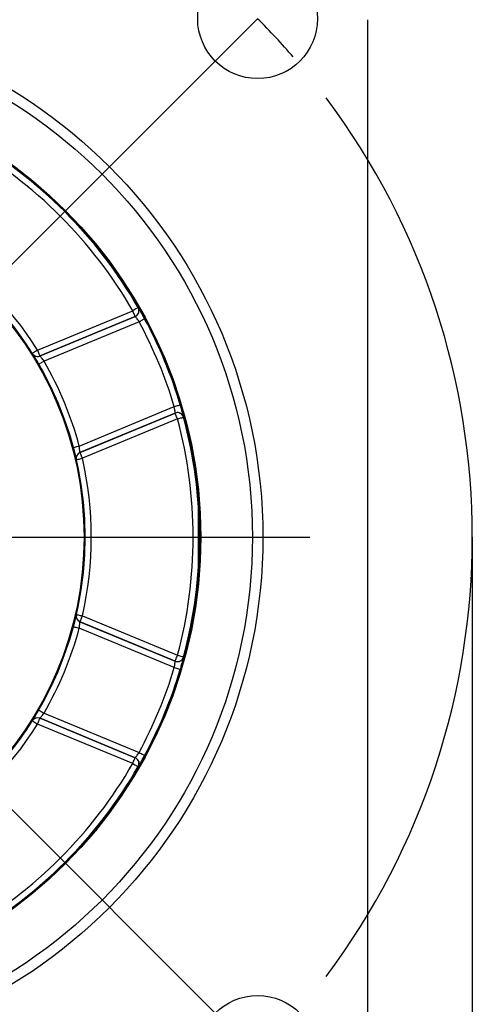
# Model space of a CAD drawing. Header units: millimetres. Extents: x 7 to 438, y 7 to 308.
# Tile 17 of 26: x 287 to 308, y 132 to 179. Entities that reach past the tile are written whole.
import ezdxf

# ---------------------------------------------------------------- set-up
doc = ezdxf.new("R2010")
doc.units = ezdxf.units.MM
doc.linetypes.add('SLD-中心线', pattern=[34.29, 30.48, -1.27, 1.27, -1.27])
doc.linetypes.add('SLD-实线', pattern=[0])
doc.layers.add('细实线层', color=7, linetype='SLD-实线')
doc.styles.add('SLDTEXTSTYLE1', font='txt')
doc.dimstyles.new('SLDDIMSTYLE0', dxfattribs={"dimtxt": 3.75, "dimasz": 3.75, "dimexe": 0, "dimexo": 0.0625, "dimgap": 0.9375, "dimtad": 2, "dimrnd": 1e-09, "dimzin": 12, "dimdsep": 46, "dimtxsty": 'SLDTEXTSTYLE1', "dimsah": 1, "dimcen": 0.09, "dimadec": 0, "dimazin": 3, "dimtfac": 1, "dimtdec": 3, "dimtofl": 0, "dimtmove": 0, "dimatfit": 3, "dimfxl": 1, "dimfrac": 2, "dimtolj": 1, "dimtzin": 12, "dimarcsym": 0})
doc.dimstyles.new('SLDDIMSTYLE13', dxfattribs={"dimtxt": 3.75, "dimasz": 3.75, "dimexe": 0, "dimexo": 0.0625, "dimgap": 0.9375, "dimtad": 2, "dimdec": 4, "dimlfac": 1.5, "dimzin": 12, "dimdsep": 46, "dimtxsty": 'SLDTEXTSTYLE1', "dimsah": 1, "dimcen": 0.09, "dimazin": 3, "dimtfac": 1, "dimtdec": 3, "dimtofl": 0, "dimtmove": 0, "dimatfit": 3, "dimfxl": 1, "dimfrac": 2, "dimtolj": 1, "dimtzin": 12, "dimarcsym": 0})

# ---------------------------------------------------------------- blocks, each defined once
blk = doc.blocks.new('SW_BROKEN_VIEW_1')
at = {"color": 0, "linetype": 'SLD-中心线', "ltscale": 1.5}
for p, q in [((0, 0), (-49.38, -49.38)), ((-49.38, 0), (0, -49.38))]:
    blk.add_line(p, q, dxfattribs=at)
blk = doc.blocks.new('_D_12')
at = {"layer": '细实线层', "ltscale": 1.5}
blk.add_line((273.373, 181.18), (273.373, 182.946), dxfattribs=at)
blk.add_arc((273.373, 153.931), 27.515, 90, 135, dxfattribs=at)
for points in [[(273.373, 181.446), (269.593, 181.768), (269.671, 180.616)], [(253.917, 173.387), (257.122, 175.418), (256.363, 176.288)]]:
    blk.add_solid(points, dxfattribs=at)
at = {"layer": '细实线层', "ltscale": 1.5, "insert": (258.901, 182.668), "char_height": 3.75, "attachment_point": 1, "rotation": 18.9334, "style": 'SLDTEXTSTYLE1'}
blk.add_mtext('45°', dxfattribs=at)
blk = doc.blocks.new('_D_15')
at = {"layer": '细实线层', "ltscale": 1.5}
for p, q in [((238.373, 153.931), (238.373, 100.649)), ((308.373, 153.931), (308.373, 100.649)), ((308.373, 102.149), (238.373, 102.149))]:
    blk.add_line(p, q, dxfattribs=at)
for points in [[(238.373, 102.149), (242.123, 101.572), (242.123, 102.726)], [(308.373, 102.149), (304.623, 102.726), (304.623, 101.572)]]:
    blk.add_solid(points, dxfattribs=at)
at = {"layer": '细实线层', "ltscale": 1.5, "char_height": 3.75, "attachment_point": 1, "style": 'SLDTEXTSTYLE1'}
for s, insert in [('%%c', (270.016, 106.512)), ('70', (274.162, 106.512))]:
    blk.add_mtext(s, dxfattribs=dict(at, insert=insert))
blk = doc.blocks.new('SW_CENTERMARKSYMBOL_0')
at = {"layer": '细实线层', "color": 0, "ltscale": 1.5}
for p, q in [((49.497, 0), (47.73, -1.768)), ((45.962, -3.536), (45.707, -3.79)), ((29.749, -24.749), (51.997, -24.749)), ((45.962, -45.962), (45.707, -45.707))]:
    blk.add_line(p, q, dxfattribs=at)
at = {"layer": '细实线层', "color": 0, "ltscale": 2.25}
for centre, radius, start, end in [((24.803, -24.7), 34.927, 40.905, 45.0062), ((24.749, -24.749), 35, 323.1846, 36.8151)]:
    blk.add_arc(centre, radius, start, end, dxfattribs=at)

msp = doc.modelspace()

# ---------------------------------------------------------------- linework, layer by layer
at = {"color": 7, "linetype": 'SLD-实线', "lineweight": 25, "ltscale": 1.5}
for p, q in [((303.373004, 178.630907), (303.373004, 129.230906)), ((287.618195, 162.856538), (292.160255, 164.737921)), ((292.420261, 164.887484), (292.420524, 164.887395)), ((292.275042, 164.460801), (287.732982, 162.579418)), ((287.732995, 162.579224), (292.275305, 164.460711)), ((292.463873, 164.214153), (287.926172, 162.334573)), ((292.275305, 164.460711), (292.275042, 164.460801)), ((287.363996, 162.69707), (287.363985, 162.69726)), ((287.732982, 162.579418), (287.732995, 162.579224)), ((289.605937, 158.279263), (294.143639, 160.158843)), ((294.184643, 159.851156), (289.642333, 157.969673)), ((289.642462, 157.969527), (294.184522, 159.850911)), ((294.184522, 159.850911), (294.184643, 159.851156)), ((294.299309, 159.573786), (289.757249, 157.692407)), ((294.58904, 159.652133), (294.588919, 159.651883)), ((289.642333, 157.969673), (289.642462, 157.969527)), ((289.464866, 157.625281), (289.464739, 157.625422)), ((295.294003, 152.148906), (295.294003, 156.248909)), ((295.300002, 156.248909), (295.300002, 152.148906)), ((289.464739, 150.236395), (289.464866, 150.236536)), ((289.757249, 150.169414), (294.299309, 148.28803)), ((294.143639, 147.702974), (289.605937, 149.582554)), ((289.642462, 149.892289), (289.642333, 149.89214)), ((289.642333, 149.89214), (294.184643, 148.01066)), ((294.184522, 148.010906), (289.642462, 149.892289)), ((294.588919, 148.209933), (294.58904, 148.20968)), ((294.184643, 148.01066), (294.184522, 148.010906)), ((287.732995, 145.282593), (287.732982, 145.282399)), ((287.732982, 145.282399), (292.275042, 143.401016)), ((292.275305, 143.401105), (287.732995, 145.282593)), ((287.926172, 145.52724), (292.463873, 143.647667)), ((287.363985, 145.164561), (287.363996, 145.164747)), ((292.160255, 143.123891), (287.618195, 145.005275)), ((292.275042, 143.401016), (292.275305, 143.401105)), ((292.420524, 142.974425), (292.420261, 142.974329))]:
    msp.add_line(p, q, dxfattribs=at)
at = {"color": 7, "linetype": 'SLD-实线', "lineweight": 25, "ltscale": 1.5, "flags": 128}
for points in [[(292.420261, 164.887484), (292.414498, 164.884173), (292.399182, 164.875362), (292.374886, 164.861385), (292.342522, 164.84277), (292.30331, 164.820213), (292.25872, 164.794565), (292.210431, 164.766785), (292.160255, 164.737921)], [(292.275042, 164.460801), (292.272498, 164.46694), (292.265736, 164.483268), (292.255009, 164.509163), (292.240723, 164.543655), (292.22341, 164.585449), (292.203725, 164.632973), (292.182405, 164.684445), (292.160255, 164.737921)], [(292.463873, 164.214153), (292.514837, 164.241601), (292.563883, 164.268021), (292.609171, 164.292414), (292.649, 164.313868), (292.68187, 164.331574), (292.706546, 164.344866), (292.722103, 164.353244), (292.727956, 164.356396)], [(287.618195, 162.856538), (287.56887, 162.825633), (287.521421, 162.795905), (287.477649, 162.76848), (287.439219, 162.744399), (287.407591, 162.724581), (287.383967, 162.70978), (287.369245, 162.700556), (287.363985, 162.69726)], [(287.732982, 162.579418), (287.730438, 162.585557), (287.723676, 162.601885), (287.712949, 162.627779), (287.698661, 162.662272), (287.681349, 162.704066), (287.661665, 162.751593), (287.640345, 162.803062), (287.618195, 162.856538)], [(287.666385, 162.184559), (287.671762, 162.187666), (287.686807, 162.196353), (287.710949, 162.210293), (287.743271, 162.228957), (287.782545, 162.251637), (287.827277, 162.277468), (287.875767, 162.305467), (287.926172, 162.334573)], [(294.143639, 160.158843), (294.199084, 160.175465), (294.252447, 160.191465), (294.301719, 160.20624), (294.345052, 160.219234), (294.380815, 160.229959), (294.407663, 160.238009), (294.424589, 160.243083), (294.430955, 160.24499)], [(294.299309, 159.573786), (294.277157, 159.627267), (294.255839, 159.678735), (294.236152, 159.726259), (294.218841, 159.768056), (294.204553, 159.802549), (294.193827, 159.828443), (294.187064, 159.844768), (294.184522, 159.850911)], [(294.299309, 159.573786), (294.355198, 159.588859), (294.408985, 159.603361), (294.458653, 159.616757), (294.50233, 159.628533), (294.538378, 159.638252), (294.56544, 159.64555), (294.5825, 159.650151), (294.588919, 159.651883)], [(289.316165, 158.201643), (289.322161, 158.203248), (289.338943, 158.207745), (289.365872, 158.214957), (289.401925, 158.224616), (289.445731, 158.236351), (289.495625, 158.249714), (289.549713, 158.264201), (289.605937, 158.279263)], [(289.757249, 157.692407), (289.735096, 157.745883), (289.713777, 157.797352), (289.694092, 157.844879), (289.676781, 157.886673), (289.662492, 157.921166), (289.651767, 157.94706), (289.645004, 157.963384), (289.642462, 157.969527)], [(289.464866, 157.625281), (289.470917, 157.62667), (289.487851, 157.630556), (289.515021, 157.636795), (289.551399, 157.645148), (289.595599, 157.655295), (289.645945, 157.666851), (289.700518, 157.679379), (289.757249, 157.692407)], [(289.464866, 150.236536), (289.470917, 150.23515), (289.487851, 150.231261), (289.515021, 150.225025), (289.551399, 150.216673), (289.595599, 150.206525), (289.645945, 150.194962), (289.700518, 150.182437), (289.757249, 150.169414)], [(289.642462, 149.892289), (289.645004, 149.898429), (289.651767, 149.914753), (289.662492, 149.940651), (289.676781, 149.975147), (289.694092, 150.016938), (289.713777, 150.064465), (289.735096, 150.115934), (289.757249, 150.169414)], [(289.316165, 149.660174), (289.322161, 149.658565), (289.338943, 149.654072), (289.365872, 149.64686), (289.401925, 149.637204), (289.445731, 149.625469), (289.495625, 149.612103), (289.549713, 149.597612), (289.605937, 149.582554)], [(294.184522, 148.010906), (294.187064, 148.017045), (294.193827, 148.03337), (294.204553, 148.059268), (294.218841, 148.093764), (294.236152, 148.135554), (294.255839, 148.183082), (294.277157, 148.23455), (294.299309, 148.28803)], [(294.299309, 148.28803), (294.355198, 148.272958), (294.408985, 148.258452), (294.458653, 148.245063), (294.50233, 148.233284), (294.538378, 148.223561), (294.56544, 148.216266), (294.5825, 148.211662), (294.588919, 148.209933)], [(294.143639, 147.702974), (294.199084, 147.686351), (294.252447, 147.670348), (294.301719, 147.655573), (294.345052, 147.642579), (294.380815, 147.631858), (294.407663, 147.623811), (294.424589, 147.61873), (294.430955, 147.616823)], [(287.618195, 145.005275), (287.640345, 145.058755), (287.661665, 145.110224), (287.681349, 145.157751), (287.698661, 145.199541), (287.712949, 145.234037), (287.723676, 145.259936), (287.730438, 145.27626), (287.732982, 145.282399)], [(287.666385, 145.677258), (287.671762, 145.674151), (287.686807, 145.665463), (287.710949, 145.651523), (287.743271, 145.63286), (287.782545, 145.61018), (287.827277, 145.584349), (287.875767, 145.55635), (287.926172, 145.52724)], [(287.363985, 145.164561), (287.369245, 145.16126), (287.383967, 145.152036), (287.407591, 145.137232), (287.439219, 145.117414), (287.477649, 145.093341), (287.521421, 145.065915), (287.56887, 145.03618), (287.618195, 145.005275)], [(292.160255, 143.123891), (292.182405, 143.177372), (292.203725, 143.22884), (292.22341, 143.276368), (292.240723, 143.318158), (292.255009, 143.352654), (292.265736, 143.378552), (292.272498, 143.394877), (292.275042, 143.401016)], [(292.463873, 143.647667), (292.514837, 143.620212), (292.563883, 143.593792), (292.609171, 143.569399), (292.649, 143.547949), (292.68187, 143.530239), (292.706546, 143.516947), (292.722103, 143.508572), (292.727956, 143.505421)], [(292.160255, 143.123891), (292.210431, 143.095028), (292.25872, 143.067252), (292.30331, 143.041607), (292.342522, 143.019047), (292.374886, 143.000428), (292.399182, 142.986458), (292.414498, 142.977644), (292.420261, 142.974329)]]:
    msp.add_lwpolyline(points, dxfattribs=at)
at = {"color": 7, "linetype": 'SLD-实线', "lineweight": 25, "ltscale": 2.25}
for centre, radius in [((298.121741, 178.679644), 2.860472), ((273.373003, 153.930908), 25.000001), ((273.373002, 153.93091), 24.499999), ((273.373002, 153.930907), 22.033091), ((273.373003, 153.93091), 21.991425), ((273.373003, 153.930907), 16.504325), ((273.373001, 153.930907), 16.462604), ((298.121739, 129.182169), 2.860474)]:
    msp.add_circle(centre, radius, dxfattribs=at)
for centre, radius, start, end in [((273.372996, 153.930904), 21.973733, 29.908854, 60.0911328), ((273.373009, 153.930916), 21.673762, 29.9088467, 60.0911466), ((273.37295, 153.930854), 16.51057, 32.0701512, 57.9298591), ((273.372992, 153.930899), 16.810497, 32.0700889, 57.9299011), ((292.160096, 164.737976), 0.300064, 292.5240359, 29.8845492), ((292.160357, 164.737885), 0.300063, 292.5245631, 336.2967654), ((273.373009, 153.930909), 21.684238, 16.6910062, 28.3090093), ((273.373217, 153.930996), 21.983968, 16.6909382, 28.3090568), ((287.618188, 162.856603), 0.300016, 212.0809404, 292.496514), ((287.618206, 162.856444), 0.300046, 265.3664149, 292.493053), ((273.372953, 153.930879), 16.505315, 14.9959536, 30.0040999), ((273.373142, 153.930962), 16.805099, 14.9958381, 30.0041774), ((294.299233, 159.573635), 0.300067, 15.1156734, 112.4753493), ((294.29935, 159.574002), 0.299954, 74.8206647, 112.4834766), ((273.372989, 153.930908), 21.673785, 344.9088736, 15.0911264), ((273.372988, 153.930908), 21.973741, 344.9088681, 15.0911319), ((289.757169, 157.692496), 0.300024, 112.5045594, 192.9182987), ((289.757297, 157.69235), 0.300024, 112.5043595, 192.9175037), ((273.372982, 153.930908), 16.510515, 347.0701007, 12.9298993), ((273.373019, 153.93091), 16.810468, 347.0700765, 12.9299235), ((289.757297, 150.169466), 0.300024, 167.0824963, 247.4956405), ((289.757206, 150.169348), 0.300066, 220.3657136, 247.491229), ((273.373107, 153.930874), 16.50515, 329.9958246, 345.0041219), ((273.373039, 153.93089), 16.805208, 329.9958842, 345.0041376), ((294.299236, 148.288176), 0.300063, 247.5237293, 344.885248), ((273.373428, 153.930743), 21.68379, 331.6908562, 343.3090911), ((273.373123, 153.930865), 21.984072, 331.6909569, 343.3090113), ((294.299358, 148.287934), 0.300067, 247.5238338, 290.0890444), ((287.61819, 145.005203), 0.300025, 67.5045879, 147.9169079), ((287.618202, 145.005406), 0.300017, 67.5037442, 147.9196835), ((273.373024, 153.930893), 16.510468, 302.0700603, 327.9299295), ((273.372968, 153.930948), 16.810536, 302.070114, 327.9298559), ((292.16009, 143.123837), 0.30007, 330.1159595, 67.4751502), ((292.160368, 143.123943), 0.300049, 29.5216148, 67.4765317), ((273.373047, 153.930869), 21.673715, 299.9088103, 330.0911697), ((273.373017, 153.930905), 21.973713, 299.908834, 330.0911265)]:
    msp.add_arc(centre, radius, start, end, dxfattribs=at)
at = {"color": 8, "linetype": 'SLD-实线', "lineweight": 25, "ltscale": 2.25}
for centre, radius, start, end in [((292.160362, 164.737889), 0.300061, 336.2955686, 29.8843924), ((287.618162, 162.856356), 0.299955, 212.0754075, 265.3733242), ((294.299358, 159.573887), 0.300063, 15.1154836, 74.827936), ((289.757084, 150.169303), 0.299944, 167.0747908, 220.3743375), ((294.299355, 148.287934), 0.300069, 290.0896136, 344.8832249), ((292.160374, 143.12393), 0.30005, 330.1146029, 29.5243568)]:
    msp.add_arc(centre, radius, start, end, dxfattribs=at)
at = {"color": 8, "linetype": 'SLD-实线', "lineweight": 25, "ltscale": 1.5}
for points, knots in [([(292.492137, 164.774623), (292.476206, 164.802123), (292.453854, 164.840707), (292.427962, 164.876976), (292.420524, 164.887395)], [0, 0, 0, 0, 0.712722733, 1, 1, 1, 1]), ([(287.363996, 162.69707), (287.365996, 162.693202), (287.376888, 162.672143), (287.389412, 162.651993), (287.399636, 162.635543)], [0, 0, 0, 0, 0.183630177, 1, 1, 1, 1]), ([(294.58904, 159.652133), (294.588507, 159.656856), (294.585087, 159.687201), (294.577004, 159.716736), (294.570179, 159.741674)], [0, 0, 0, 0, 0.155635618, 1, 1, 1, 1]), ([(289.464739, 150.236395), (289.463419, 150.232245), (289.456233, 150.209651), (289.45084, 150.186547), (289.446437, 150.167685)], [0, 0, 0, 0, 0.183637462, 1, 1, 1, 1]), ([(294.559936, 148.079302), (294.568115, 148.110014), (294.579591, 148.153102), (294.586931, 148.197055), (294.58904, 148.20968)], [0, 0, 0, 0, 0.712757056, 1, 1, 1, 1])]:
    msp.add_open_spline(points, degree=3, knots=knots, dxfattribs=at)
at = {"color": 7, "linetype": 'SLD-实线', "lineweight": 25, "ltscale": 1.5}
for points, knots in [([(292.727956, 164.356396), (292.707894, 164.393427), (292.657383, 164.486665), (292.579888, 164.624065), (292.521458, 164.726539), (292.493336, 164.772657), (292.492137, 164.774623)], [0, 0, 0, 0, 0.2631297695, 0.6625190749, 0.9856097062, 1, 1, 1, 1]), ([(292.463873, 164.214153), (292.451962, 164.231586), (292.421898, 164.275586), (292.375486, 164.340177), (292.328748, 164.399656), (292.298084, 164.439819), (292.280281, 164.456147), (292.275305, 164.460711)], [0, 0, 0, 0, 0.203803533, 0.514386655, 0.767075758, 0.934893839, 1, 1, 1, 1]), ([(287.399636, 162.635543), (287.402409, 162.630855), (287.427785, 162.587969), (287.484017, 162.495154), (287.570423, 162.349664), (287.633149, 162.241742), (287.666385, 162.184559)], [0, 0, 0, 0, 0.031184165, 0.285309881, 0.621317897, 1, 1, 1, 1]), ([(287.926172, 162.334573), (287.905126, 162.362011), (287.865349, 162.413871), (287.809551, 162.482839), (287.767988, 162.535424), (287.742362, 162.56445), (287.734197, 162.577329), (287.732995, 162.579224)], [0, 0, 0, 0, 0.332756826, 0.628924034, 0.853324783, 0.978416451, 1, 1, 1, 1]), ([(294.184643, 159.851156), (294.184992, 159.853726), (294.187141, 159.869516), (294.181337, 159.908762), (294.174986, 159.975147), (294.161482, 160.061975), (294.149808, 160.125348), (294.143639, 160.158843)], [0, 0, 0, 0, 0.024984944, 0.153566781, 0.377948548, 0.671216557, 1, 1, 1, 1]), ([(294.377304, 159.861543), (294.398272, 159.855224), (294.441556, 159.842182), (294.494553, 159.804177), (294.533481, 159.763121), (294.554952, 159.731691), (294.563372, 159.71502), (294.565435, 159.710937)], [0, 0, 0, 0, 0.263028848, 0.542949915, 0.774480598, 0.944754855, 1, 1, 1, 1]), ([(294.570179, 159.741674), (294.570143, 159.741829), (294.55993, 159.786635), (294.532109, 159.889168), (294.486602, 160.057025), (294.450227, 160.179893), (294.430955, 160.24499)], [0, 0, 0, 0, 0.000914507, 0.263979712, 0.610045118, 1, 1, 1, 1]), ([(289.316165, 158.201643), (289.327075, 158.160658), (289.353863, 158.060026), (289.391942, 157.911055), (289.427395, 157.771598), (289.449185, 157.679901), (289.461431, 157.637008), (289.464739, 157.625422)], [0, 0, 0, 0, 0.2138119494, 0.5249813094, 0.7751355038, 0.9392634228, 1, 1, 1, 1]), ([(289.642333, 157.969673), (289.641307, 157.975852), (289.637479, 157.9989), (289.633474, 158.048203), (289.625136, 158.123221), (289.616036, 158.203272), (289.608856, 158.257296), (289.605937, 158.279263)], [0, 0, 0, 0, 0.06026277, 0.22478768, 0.475558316, 0.7867538, 1, 1, 1, 1]), ([(289.446437, 150.167685), (289.445083, 150.162411), (289.432695, 150.114144), (289.406837, 150.008751), (289.365053, 149.844777), (289.333097, 149.72411), (289.316165, 149.660174)], [0, 0, 0, 0, 0.031177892, 0.285305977, 0.621318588, 1, 1, 1, 1]), ([(289.605937, 149.582554), (289.610456, 149.616835), (289.618998, 149.681632), (289.628315, 149.769855), (289.6361, 149.836431), (289.638513, 149.875073), (289.641843, 149.889953), (289.642333, 149.89214)], [0, 0, 0, 0, 0.332742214, 0.628933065, 0.853336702, 0.978436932, 1, 1, 1, 1]), ([(294.430955, 147.616823), (294.442954, 147.657193), (294.473165, 147.758841), (294.515518, 147.910796), (294.546687, 148.024566), (294.559394, 148.077065), (294.559936, 148.079302)], [0, 0, 0, 0, 0.263132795, 0.662524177, 0.985614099, 1, 1, 1, 1]), ([(294.143639, 147.702974), (294.147544, 147.723725), (294.157401, 147.776096), (294.170254, 147.854591), (294.17926, 147.929696), (294.185982, 147.979778), (294.184935, 148.003912), (294.184643, 148.01066)], [0, 0, 0, 0, 0.203813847, 0.514391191, 0.767085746, 0.934873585, 1, 1, 1, 1]), ([(287.666385, 145.677258), (287.64512, 145.640562), (287.592905, 145.550461), (287.51449, 145.418196), (287.440955, 145.294512), (287.391514, 145.214271), (287.369848, 145.175279), (287.363996, 145.164747)], [0, 0, 0, 0, 0.213811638, 0.52498741, 0.775138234, 0.939261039, 1, 1, 1, 1]), ([(287.732995, 145.282593), (287.736639, 145.287688), (287.75023, 145.306693), (287.782258, 145.34439), (287.829408, 145.403329), (287.879581, 145.466365), (287.912703, 145.509642), (287.926172, 145.52724)], [0, 0, 0, 0, 0.0602617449, 0.2247934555, 0.4755683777, 0.7867428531, 1, 1, 1, 1]), ([(292.275305, 143.401105), (292.277368, 143.402673), (292.290056, 143.412315), (292.313691, 143.444181), (292.356151, 143.495605), (292.407997, 143.566552), (292.444552, 143.619619), (292.463873, 143.647667)], [0, 0, 0, 0, 0.0249696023, 0.1535718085, 0.3779390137, 0.6712139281, 1, 1, 1, 1]), ([(292.420524, 142.974425), (292.423488, 142.978138), (292.442638, 143.002127), (292.480287, 143.06907), (292.54873, 143.181703), (292.634119, 143.333345), (292.695458, 143.445826), (292.727956, 143.505421)], [0, 0, 0, 0, 0.023205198, 0.149953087, 0.37377097, 0.668213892, 1, 1, 1, 1]), ([(292.419611, 143.270795), (292.429714, 143.251926), (292.450808, 143.212529), (292.461244, 143.148695), (292.459755, 143.092204), (292.452714, 143.054839), (292.446895, 143.037113), (292.445467, 143.032763)], [0, 0, 0, 0, 0.258803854, 0.540380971, 0.773196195, 0.944352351, 1, 1, 1, 1])]:
    msp.add_open_spline(points, degree=3, knots=knots, dxfattribs=at)

# ---------------------------------------------------------------- block references
at = {"color": 7, "linetype": 'Continuous', "ltscale": 1.5}
msp.add_blockref('SW_BROKEN_VIEW_1', (298.063003, 178.620909), dxfattribs=at)
at = {"layer": '细实线层', "ltscale": 1.5}
msp.add_blockref('SW_CENTERMARKSYMBOL_0', (248.624266, 178.679645), dxfattribs=at)

# ---------------------------------------------------------------- dimensions: what is measured, and where the dimension line sits
dim = msp.add_angular_dim_2l(base=(262.843551, 179.351252), line1=((273.373003, 181.179645), (273.373003, 126.682171)), line2=((248.683003, 178.620908), (298.063003, 129.240908)), dimstyle='SLDDIMSTYLE13', dxfattribs=at)
dim.commit()
dim.dimension.update_dxf_attribs({"geometry": '_D_12', "text_midpoint": (264.445295, 179.957035), "dimtype": 162})
dim = msp.add_linear_dim(base=(238.373003, 102.14885), p1=(308.373003, 153.930908), p2=(238.373003, 153.930908), angle=0, text='%%c<>', dimstyle='SLDDIMSTYLE0', dxfattribs=at)
dim.commit()
dim.dimension.update_dxf_attribs({"geometry": '_D_15', "text_midpoint": (274.271221, 102.14885), "dimtype": 160})

doc.saveas('drawing.dxf')
